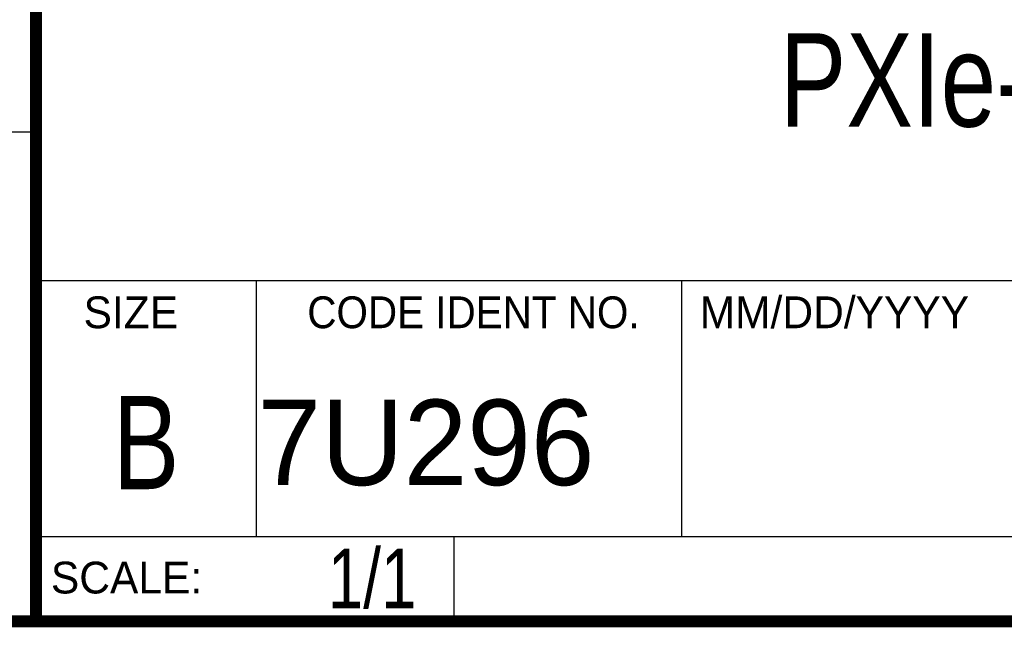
# Model space of a CAD drawing. Header units: inches. Extents: x 0.2 to 16.8, y 0.1 to 10.8.
# Tile 12 of 19: x 13 to 14.7, y 0.2 to 1.3. Entities that reach past the tile are written whole.
import ezdxf

# ---------------------------------------------------------------- set-up
doc = ezdxf.new("R2010")
doc.units = ezdxf.units.IN
doc.header["$LTSCALE"] = 0.935
doc.header["$MEASUREMENT"] = 0
doc.layers.get('0').update_dxf_attribs({"linetype": 'CONTINUOUS'})
doc.layers.add('DETAIL', color=7, linetype='CONTINUOUS')
doc.layers.add('NOTE', color=7, linetype='CONTINUOUS')
doc.styles.get("Standard").update_dxf_attribs({"font": 'txt', "width": 0.8})
doc.styles.add('TEXTSTYLE_2', font='txt')
doc.styles.add('TEXTSTYLE_3', font='txt', dxfattribs={"width": 0.95})

msp = doc.modelspace()

# ---------------------------------------------------------------- linework, layer by layer
at = {"color": 2, "linetype": 'CONTINUOUS'}
for p, q in [((13.0652, 1.9695), (13.0652, 0.2605)), ((13.0653, 1.0776), (11.482, 1.0776)), ((13.0652, 0.8295), (16.745, 0.8295)), ((13.434, 0.8295), (13.434, 0.4005)), ((14.146, 0.8295), (14.146, 0.4005)), ((13.0652, 0.4005), (16.745, 0.4005)), ((13.765, 0.4005), (13.765, 0.2605)), ((13.0652, 0.2605), (16.745, 0.2605))]:
    msp.add_line(p, q, dxfattribs=at)
at = {"color": 7, "linetype": 'CONTINUOUS', "const_width": 0.02}
for points in [[(13.0653, 1.9707), (13.0653, 0.2586)], [(0.25, 0.2586), (16.75, 0.2586)]]:
    msp.add_lwpolyline(points, dxfattribs=at)

# ---------------------------------------------------------------- texts
at = {"color": 2, "linetype": 'CONTINUOUS', "line_spacing_factor": 0.9}
for s, insert, char_height, width, attachment_point, style in [('SIZE', (13.1451, 0.8027), 0.05325, 0.213016, 1, 'TEXTSTYLE_2'), ('CODE IDENT NO.', (13.7978, 0.8027), 0.053254, 0.708278, 2, 'TEXTSTYLE_3'), ('MM/DD/YYYY', (14.1765, 0.8027), 0.05325, 0.53254, 1, 'TEXTSTYLE_2'), ('SCALE:', (13.0904, 0.3585), 0.05325, 0.319524, 1, 'TEXTSTYLE_2')]:
    msp.add_mtext(s, dxfattribs=dict(at, insert=insert, char_height=char_height, width=width, attachment_point=attachment_point, style=style))
at = {"color": 7, "linetype": 'CONTINUOUS', "insert": (13.2497, 0.6361), "char_height": 0.1562, "width": 0.125, "attachment_point": 2, "line_spacing_factor": 0.9}
msp.add_mtext('B', dxfattribs=at)
at = {"color": 7, "linetype": 'CONTINUOUS', "insert": (13.4363, 0.6298), "char_height": 0.14316, "width": 0.715775, "attachment_point": 1, "line_spacing_factor": 0.9, "style": 'TEXTSTYLE_2'}
msp.add_mtext('7U296', dxfattribs=at)
at = {"layer": 'DETAIL', "color": 7, "linetype": 'CONTINUOUS', "insert": (13.7025, 0.3805), "char_height": 0.1, "width": 0.24, "attachment_point": 3, "line_spacing_factor": 0.9}
msp.add_mtext('1/1', dxfattribs=at)
at = {"layer": 'NOTE', "color": 7, "linetype": 'CONTINUOUS', "insert": (14.9051, 1.2432), "char_height": 0.15625, "width": 1.625, "attachment_point": 2, "line_spacing_factor": 0.9}
msp.add_mtext('PXIe-4464 BNC', dxfattribs=at)

doc.saveas('drawing.dxf')
